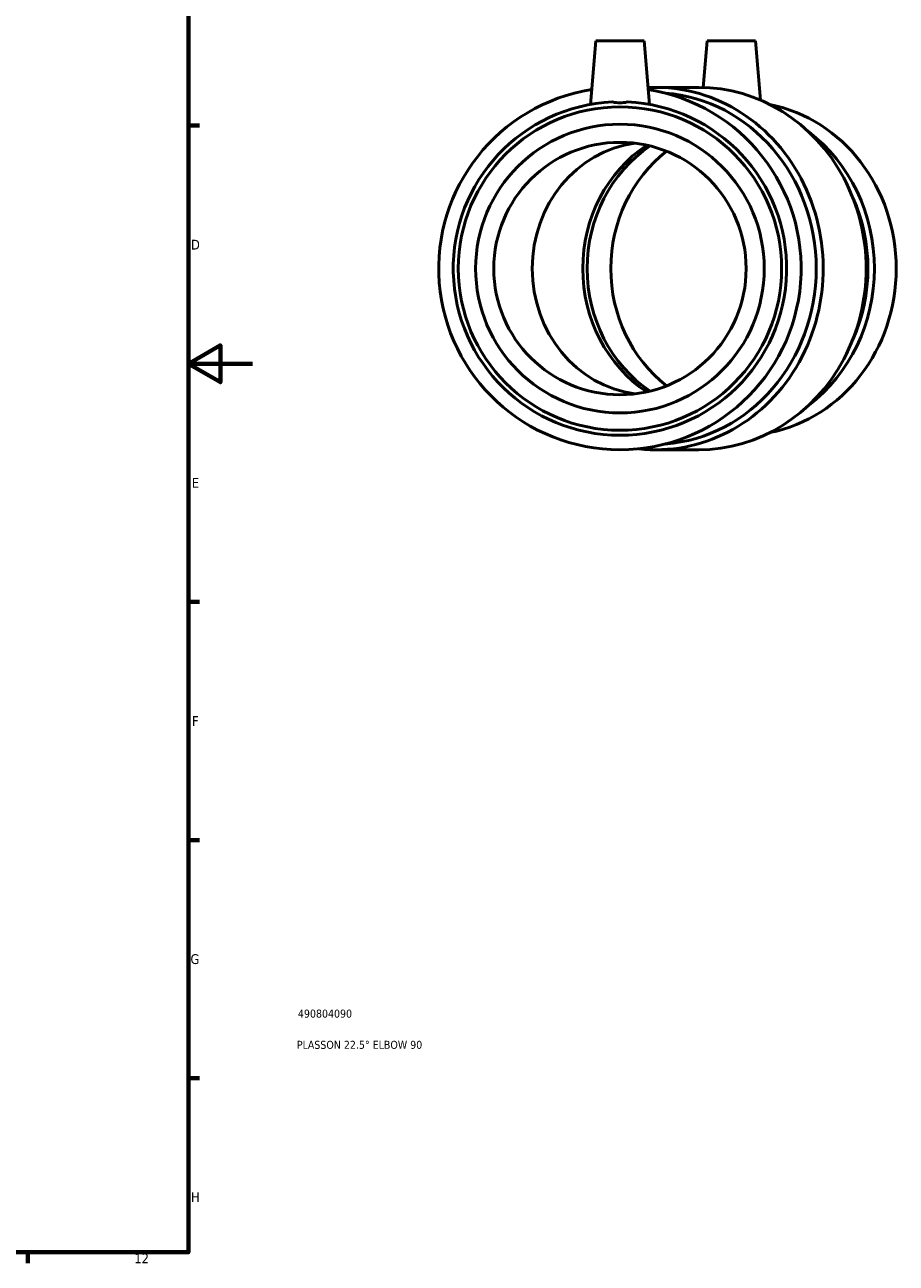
# Model space of a CAD drawing. Header units: millimetres. Extents: x -120 to 1092, y -109 to 980.
# Tile 4 of 5: x 770 to 1042, y 17 to 403. Entities that reach past the tile are written whole.
import ezdxf

# ---------------------------------------------------------------- set-up
doc = ezdxf.new("R2010")
doc.units = ezdxf.units.MM
for name, color, linetype, lineweight in [('Border (ANSI)', 7, 'Continuous', 70), ('Title (ISO)', 7, 'Continuous', 50), ('Visible (ANSI)', 7, 'Continuous', 50)]:
    doc.layers.add(name, color=color, linetype=linetype, lineweight=lineweight)
doc.styles.add('Note Text (ANSI)', font='tahoma.ttf')
doc.styles.add('Note Text (ISO)', font='tahoma.ttf')

# ---------------------------------------------------------------- blocks, each defined once
blk = doc.blocks.new('Borders Default Border')
at = {"layer": 'Border (ANSI)'}
for p, q in [((821, 371.25), (824.45, 371.25)), ((821, 222.75), (824.45, 222.75)), ((821, 148.5), (824.45, 148.5)), ((821, 74.25), (824.45, 74.25)), ((770.92, 20), (770.92, 16.55))]:
    blk.add_line(p, q, dxfattribs=at)
at = {"layer": 'Border (ANSI)', "flags": 128}
for points in [[(20, 20), (20, 574), (821, 574), (821, 20), (20, 20)], [(841, 297), (821, 297), (831, 302.77), (831, 291.23), (821, 297)]]:
    blk.add_lwpolyline(points, dxfattribs=at)
at = {"layer": 'Border (ANSI)', "attachment_point": 7, "style": 'Note Text (ANSI)'}
for s, insert, char_height in [('D', (821.81, 332.6), 3.05), ('E', (822.05, 258.35), 3.05), ('F', (822.14, 184.1), 3.05), ('G', (821.66, 109.79), 3.05), ('H', (821.81, 35.6), 3.05), ('12', (804.13, 16.55), 3.048)]:
    blk.add_mtext(s, dxfattribs=dict(at, insert=insert, char_height=char_height))
blk = doc.blocks.new('Title Blocks ISO')
at = {"layer": 'Title (ISO)', "color": 232, "true_color": 0xca0064, "style": 'Note Text (ISO)'}
for tag, p in [('PART_NUMBER_001', (34.16, 73.13)), ('DESCRIPTION_001', (33.84, 63.4))]:
    blk.add_attdef(tag, p, '', height=2.5, dxfattribs=at)

msp = doc.modelspace()

# ---------------------------------------------------------------- linework, layer by layer
at = {"layer": 'Visible (ANSI)'}
for p, q in [((948.083, 397.677), (946.347, 377.83)), ((948.083, 397.677), (963.083, 397.677)), ((963.083, 397.677), (964.82, 377.83)), ((982.817, 397.677), (981.547, 383.157)), ((982.817, 397.677), (997.817, 397.677)), ((997.817, 397.677), (999.436, 379.18)), ((980.152, 383.177), (966.759, 383.177)), ((980.152, 270.177), (966.759, 270.177))]:
    msp.add_line(p, q, dxfattribs=at)
for radius in [50.421, 45, 39.35]:
    msp.add_circle((955.583, 326.677), radius, dxfattribs=at)
for radius, start, end in [(56.5, 98.99052, 81.00948), (51.98, 92.51307, 87.48693)]:
    msp.add_arc((955.583, 326.677), radius, start, end, dxfattribs=at)
for centre, major_axis, start_param, end_param in [((966.759, 326.677), (0, -56.5), 6.1801874, 9.4708137), ((980.152, 326.677), (0, -56.5), 0, 3.1415927), ((966.126, 326.677), (0, -54.845), 0.0705357, 3.0710569), ((993.716, 326.677), (0, -51.98), 0.1810123, 2.9605803), ((986.919, 326.677), (0, 51.98), 3.7523046, 5.6724733), ((964.597, 326.677), (0, 39.35), 0.119349, 3.0222437), ((985.57, 326.677), (0, -45), 3.688039, 5.736739), ((986.919, 326.677), (0, -45), 3.6978777, 5.7269002), ((994.313, 326.677), (0, -45), 3.7634216, 5.6613564), ((986.322, 326.677), (0, 50.421), 4.2588066, 5.1659714)]:
    msp.add_ellipse(centre, major_axis=major_axis, ratio=0.9238795, start_param=start_param, end_param=end_param, dxfattribs=at)
msp.add_open_spline([(957.863, 378.607), (957.118, 378.433), (956.335, 378.347), (954.832, 378.347), (954.049, 378.433), (953.304, 378.607)], degree=3, knots=[1.61448216, 1.61448216, 1.61448216, 1.61448216, 1.83989002, 1.83989002, 2.06529787, 2.06529787, 2.06529787, 2.06529787], dxfattribs=at)

# ---------------------------------------------------------------- block references
msp.add_blockref('Borders Default Border', (0, 0))
msp.add_blockref('Title Blocks ISO', (821, 20)).add_auto_attribs({'PART_NUMBER_001': '490804090', 'DESCRIPTION_001': 'PLASSON 22.5° ELBOW 90'})

doc.saveas('drawing.dxf')
